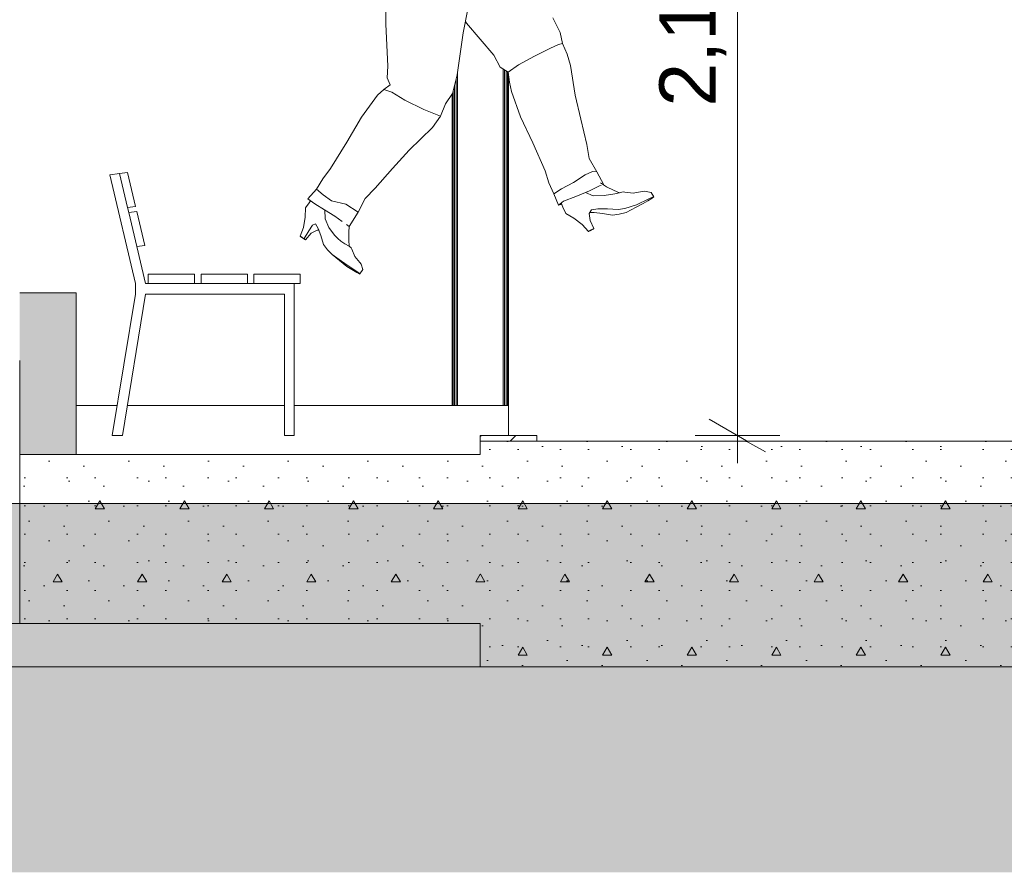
# Model space of a CAD drawing. Header units: millimetres. Extents: x 0 to 1357, y -1 to 841.
# Tile 9 of 43: x 328 to 381, y 187 to 233. Entities that reach past the tile are written whole.
import ezdxf
from ezdxf.xclip import XClip

# ---------------------------------------------------------------- set-up
doc = ezdxf.new("R2010")
doc.units = ezdxf.units.MM
doc.header["$MEASUREMENT"] = 0
doc.header["$XCLIPFRAME"] = 0
doc.linetypes.add('Wipeout_Contour', pattern=[1000, 0, -1000])
for name, color, linetype in [('Cotas - Geral.2D', 7, 'Continuous'), ('Desenho 2D - Geral', 7, 'Continuous'), ('Interior - Mobiliário .ARQ', 7, 'Continuous'), ('Laje.ARQ', 7, 'Continuous'), ('Parede.ARQ', 7, 'Continuous'), ('Pilar.ARQ', 7, 'Continuous')]:
    doc.layers.add(name, color=color, linetype=linetype)
doc.styles.add('GENERATED_STYLE_1', font='txt')
pattern_1 = [(0, (424.7631797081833, 210.5022291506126), (0, 7.794228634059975), [0.4875, -4.012499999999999]), (0, (427.0131797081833, 214.3993433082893), (0, 7.794228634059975), [0.4875, -4.012499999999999]), (60.00000000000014, (424.7631797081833, 210.5022291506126), (-6.750000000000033, 3.897114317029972), [0.4875000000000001, -4.012499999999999]), (60.00000000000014, (429.2631797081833, 210.5022291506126), (-6.750000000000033, 3.897114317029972), [0.4875000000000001, -4.012499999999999]), (120.0000000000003, (425.2506796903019, 210.5022291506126), (6.750000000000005, 3.897114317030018), [0.4875, -4.012499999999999]), (120.0000000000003, (429.7506797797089, 210.5022291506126), (6.750000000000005, 3.897114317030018), [0.4875, -4.012499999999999]), (0, (424.7631797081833, 211.2522291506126), (0, 1.5), [0, -1.5, 0, -2.25]), (44.99999999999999, (425.5131797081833, 211.2522291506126), (-1.060660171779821, 1.060660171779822), [0, -1.125, 0, -1.875])]

# ---------------------------------------------------------------- blocks, each defined once
blk = doc.blocks.new('Desenho_4_4', base_point=(424.7631797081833, 210.5022291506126))
at = {"layer": 'Cotas - Geral.2D', "color": 7, "linetype": 'Continuous', "lineweight": 0}
for p, q in [((366.6904002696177, 210.5022291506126), (366.6904002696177, 253.5022291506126)), ((368.9404002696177, 210.5022291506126), (364.4404002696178, 210.5022291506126))]:
    blk.add_line(p, q, dxfattribs=at)
at = {"layer": 'Desenho 2D - Geral', "color": 9, "linetype": 'Continuous', "lineweight": 0}
blk.add_line((888.9443879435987, 187.2578166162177), (58.05218541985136, 187.2578166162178), dxfattribs=at)
at = {"layer": 'Interior - Mobiliário .ARQ', "color": 8, "linetype": 'Continuous', "lineweight": 0}
for p, q in [((347.9713042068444, 232.405977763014), (347.978120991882, 233.574247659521)), ((352.0935535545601, 231.9421540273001), (352.3259672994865, 233.1095428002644)), ((357.2608783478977, 231.9501386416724), (356.8722233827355, 232.7399455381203)), ((347.9713042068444, 232.405977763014), (348.0882911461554, 230.16572266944)), ((352.2736396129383, 232.4578724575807), (352.2124593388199, 232.5394047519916)), ((352.2736396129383, 232.4578724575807), (353.7198926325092, 230.7563941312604)), ((352.0935535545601, 231.9421540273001), (351.774173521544, 229.7017929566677)), ((357.2608783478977, 231.9501386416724), (357.3763146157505, 231.3635033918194)), ((355.8882044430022, 230.7010892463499), (356.7415650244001, 231.1285954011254)), ((357.1678880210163, 231.3194275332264), (356.7415650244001, 231.1285954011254)), ((357.3763146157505, 231.3635033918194), (357.1678880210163, 231.3194275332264)), ((357.3763146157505, 231.3635033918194), (357.6365988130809, 230.8039891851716)), ((354.0601115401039, 230.1093004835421), (353.7198926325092, 230.7563941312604)), ((355.0339862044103, 230.2418459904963), (355.8882044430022, 230.7010892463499)), ((357.8023196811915, 230.2037699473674), (357.6365988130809, 230.8039891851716)), ((348.0435542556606, 229.5453904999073), (348.0882911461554, 230.16572266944)), ((354.0601115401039, 230.1093004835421), (354.4929922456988, 229.8405222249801)), ((354.4929922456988, 229.8405222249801), (355.0339862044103, 230.2418459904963)), ((357.8023196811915, 230.2037699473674), (358.061600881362, 228.6144123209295)), ((348.0435542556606, 229.5453904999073), (348.2040672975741, 229.178416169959)), ((351.5199069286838, 228.7077130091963), (351.774173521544, 229.7017929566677)), ((354.4929922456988, 229.8405222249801), (354.5570250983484, 229.3226948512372)), ((348.2040672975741, 229.178416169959), (347.8738692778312, 228.9256608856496)), ((354.5570250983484, 229.3226948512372), (354.6702907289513, 228.8214241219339)), ((347.5314930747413, 228.6230850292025), (346.6832072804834, 227.4521119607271)), ((347.8738692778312, 228.9256608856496), (347.5314930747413, 228.6230850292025)), ((347.8738692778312, 228.9256608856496), (348.302247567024, 228.7896090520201)), ((348.9843461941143, 228.3558207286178), (348.302247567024, 228.7896090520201)), ((351.5199069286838, 228.7077130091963), (351.1500697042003, 228.1672678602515)), ((355.1536066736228, 227.4728206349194), (354.6702907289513, 228.8214241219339)), ((358.061600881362, 228.6144123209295), (358.347847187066, 227.3460228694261)), ((348.9843461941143, 228.3558207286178), (349.997518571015, 227.8680219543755)), ((351.1500697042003, 228.1672678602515), (350.8920136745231, 227.5084811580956)), ((346.6832072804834, 227.4521119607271), (345.8987028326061, 226.116078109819)), ((350.8920136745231, 227.5084811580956), (349.997518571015, 227.8680219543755)), ((350.8920136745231, 227.5084811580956), (350.4661475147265, 226.8997020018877)), ((355.1536066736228, 227.4728206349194), (355.8095967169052, 226.085474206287)), ((350.4661475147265, 226.8997020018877), (349.2258688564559, 225.7027698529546)), ((358.347847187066, 227.3460228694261), (358.6736910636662, 225.9979386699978)), ((345.8987028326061, 226.116078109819), (345.0273083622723, 224.7261019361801)), ((355.8095967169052, 226.085474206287), (356.4649293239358, 224.5952346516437)), ((358.8059019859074, 225.2526307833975), (358.6736910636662, 225.9979386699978)), ((349.2258688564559, 225.7027698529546), (348.3399063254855, 224.7277582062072)), ((359.2058775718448, 224.5406125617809), (358.8059019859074, 225.2526307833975)), ((333.8012818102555, 224.4444740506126), (333.2816718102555, 224.3758216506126)), ((333.2816718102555, 224.3758216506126), (334.6537718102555, 218.6022291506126)), ((345.0273083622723, 224.7261019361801), (344.6196891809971, 224.1684947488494)), ((348.3399063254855, 224.7277582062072), (347.4126125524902, 223.6700274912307)), ((356.654021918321, 223.953921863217), (356.4649293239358, 224.5952346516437)), ((357.9725930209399, 223.9814713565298), (358.5803971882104, 224.3857997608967)), ((358.5803971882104, 224.3857997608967), (358.9707871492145, 224.5521561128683)), ((358.9707871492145, 224.5521561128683), (359.2058775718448, 224.5406125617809)), ((359.2058775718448, 224.5406125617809), (359.5798335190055, 223.8518335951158)), ((344.2818763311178, 223.6182554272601), (344.6196891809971, 224.1684947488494)), ((356.9256396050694, 223.3685763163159), (356.654021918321, 223.953921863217)), ((357.3271427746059, 223.6443494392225), (357.9725930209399, 223.9814713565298)), ((358.8159031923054, 223.5296635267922), (359.3554853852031, 223.7918717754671)), ((359.4445760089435, 223.8156831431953), (359.3554853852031, 223.7918717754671)), ((359.7151859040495, 223.7511991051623), (359.4011368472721, 223.9631982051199)), ((359.5798335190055, 223.8518335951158), (359.5700017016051, 223.8492058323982)), ((359.5728559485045, 223.847279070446), (359.5798335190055, 223.8518335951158)), ((360.1214489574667, 223.5560147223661), (359.7151859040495, 223.7511991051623)), ((343.8312607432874, 223.0976633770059), (344.2818763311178, 223.6182554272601)), ((344.6503513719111, 223.3164255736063), (344.2818763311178, 223.6182554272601)), ((344.6503513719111, 223.3164255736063), (345.0852789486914, 222.9983079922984)), ((346.8751921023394, 223.1235639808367), (347.4126125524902, 223.6700274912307)), ((356.9256396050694, 223.3685763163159), (357.3271427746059, 223.6443494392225)), ((356.9256396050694, 223.3685763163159), (357.1666988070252, 222.7677382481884)), ((357.4270087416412, 222.9876849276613), (358.0852935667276, 223.2276287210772)), ((358.0852935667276, 223.2276287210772), (358.8159031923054, 223.5296635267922)), ((358.607622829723, 223.4435602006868), (359.0197568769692, 223.2643925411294)), ((359.5960169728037, 223.275118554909), (359.0197568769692, 223.2643925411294)), ((360.1642841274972, 223.3647798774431), (359.5960169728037, 223.275118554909)), ((360.4120802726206, 223.4298539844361), (360.1214489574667, 223.5560147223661)), ((360.1642841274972, 223.3647798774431), (360.4008680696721, 223.427546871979)), ((360.4008680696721, 223.427546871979), (360.6013865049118, 223.4688071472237)), ((360.6013865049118, 223.4688071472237), (360.6887078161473, 223.4552716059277)), ((361.1336487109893, 223.4143523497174), (360.6887078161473, 223.4552716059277)), ((361.1336487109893, 223.4143523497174), (361.6227631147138, 223.4888981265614)), ((361.7655149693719, 223.5169549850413), (361.6227631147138, 223.4888981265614)), ((361.7655149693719, 223.5169549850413), (362.0149864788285, 223.4632111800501)), ((362.0149864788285, 223.4632111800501), (362.0943421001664, 223.448247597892)), ((362.0943421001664, 223.448247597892), (362.238595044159, 223.2031147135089)), ((343.8916869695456, 222.8984840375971), (343.7013218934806, 222.6288283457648)), ((344.2020703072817, 222.8388904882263), (343.8312607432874, 223.0976633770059)), ((343.8312607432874, 223.0976633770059), (343.9645645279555, 223.0039228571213)), ((343.9648970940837, 223.0044040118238), (343.8916869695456, 222.8984840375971)), ((344.2020703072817, 222.8388904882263), (344.7150999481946, 222.521528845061)), ((345.0852789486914, 222.9983079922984), (345.8483478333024, 222.8210358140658)), ((345.8483478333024, 222.8210358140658), (346.5017966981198, 222.3958615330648)), ((346.5017966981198, 222.3958615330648), (346.8751921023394, 223.1235639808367)), ((357.4270087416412, 222.9876849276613), (357.1666988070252, 222.7677382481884)), ((357.3368625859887, 222.8130782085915), (357.1666988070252, 222.7677382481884)), ((357.3085094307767, 222.887559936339), (357.3928303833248, 222.6660547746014)), ((361.3188640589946, 222.7911324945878), (360.6984274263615, 222.5934113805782)), ((361.6739576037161, 222.8518709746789), (361.3035465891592, 222.6601088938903)), ((361.3188640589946, 222.7911324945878), (361.9755281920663, 223.1040624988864)), ((361.6739576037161, 222.8518709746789), (361.9140554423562, 222.9952083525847)), ((362.1528792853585, 223.1382249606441), (361.9140554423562, 222.9952083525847)), ((361.9755281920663, 223.1040624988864), (362.1639054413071, 223.1961940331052)), ((362.1528792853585, 223.1382249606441), (362.238595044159, 223.2031147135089)), ((362.238595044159, 223.2031147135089), (362.1639054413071, 223.1961940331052)), ((334.2923867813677, 222.3779695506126), (334.2309998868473, 222.6362774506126)), ((343.7013218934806, 222.6288283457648), (343.6870884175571, 222.1311877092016)), ((344.7150999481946, 222.521528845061), (345.259301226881, 222.1780132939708)), ((344.7299402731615, 222.5121612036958), (344.7441399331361, 222.0457208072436)), ((345.259301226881, 222.1780132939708), (345.6522286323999, 221.8965205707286)), ((346.0307502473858, 221.62534813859), (346.5017966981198, 222.3958615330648)), ((357.3928303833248, 222.6660547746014), (357.5531494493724, 222.3270129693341)), ((357.5531494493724, 222.3270129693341), (357.9854904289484, 222.0788251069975)), ((358.9147684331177, 222.5114236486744), (358.8018135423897, 222.3169743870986)), ((358.8484820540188, 221.9534502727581), (358.8018135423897, 222.3169743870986)), ((358.8381411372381, 222.3795115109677), (359.0710035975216, 222.384317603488)), ((358.9147684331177, 222.5114236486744), (359.2689248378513, 222.5635556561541)), ((359.5172608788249, 222.3227470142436), (359.0710035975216, 222.384317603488)), ((359.2689248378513, 222.5635556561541), (359.7721697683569, 222.5636883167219)), ((359.5172608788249, 222.3227470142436), (360.0336893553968, 222.2382938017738)), ((359.7721697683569, 222.5636883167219), (360.3372364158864, 222.544160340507)), ((360.0336893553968, 222.2382938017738), (360.4040890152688, 222.2840524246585)), ((360.3372364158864, 222.544160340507), (360.6984274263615, 222.5934113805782)), ((360.763068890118, 222.3852405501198), (360.4040890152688, 222.2840524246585)), ((361.3035465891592, 222.6601088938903), (360.763068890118, 222.3852405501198)), ((343.5949939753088, 221.586758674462), (343.6870884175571, 222.1311877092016)), ((343.8804681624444, 221.3956190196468), (344.0841080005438, 221.7024208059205)), ((344.231126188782, 221.7801663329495), (344.0841080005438, 221.7024208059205)), ((344.231126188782, 221.7801663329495), (344.3727963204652, 221.533669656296)), ((344.9439301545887, 221.5763717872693), (344.7441399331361, 222.0457208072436)), ((345.8842112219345, 221.7303285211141), (346.0307502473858, 221.62534813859)), ((358.4218403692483, 221.7393291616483), (357.9854904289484, 222.0788251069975)), ((358.4218403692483, 221.7393291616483), (358.7616119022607, 221.3609744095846)), ((358.8484820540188, 221.9534502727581), (359.0426070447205, 221.5187876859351)), ((343.5949939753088, 221.586758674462), (343.4224618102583, 221.1104022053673)), ((343.6338561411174, 220.9845388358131), (343.8804681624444, 221.3956190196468)), ((343.703700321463, 220.9153723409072), (344.0035275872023, 221.2696085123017)), ((344.3207668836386, 221.4424087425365), (344.0035275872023, 221.2696085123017)), ((344.3207668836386, 221.4424087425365), (344.4108642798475, 221.4292108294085)), ((344.514740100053, 221.1441746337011), (344.3727963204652, 221.533669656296)), ((344.514740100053, 221.1441746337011), (344.6688432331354, 220.680043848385)), ((344.9439301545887, 221.5763717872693), (345.2483049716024, 221.1715532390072)), ((345.4235902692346, 220.9890089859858), (345.2483049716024, 221.1715532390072)), ((346.0094327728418, 221.3265372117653), (346.0326279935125, 221.6284196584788)), ((346.0118685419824, 220.9121673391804), (346.0094327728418, 221.3265372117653)), ((346.0307502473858, 221.62534813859), (346.0119557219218, 221.628121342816)), ((358.8614574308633, 221.4076077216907), (358.7616119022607, 221.3609744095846)), ((358.768259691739, 221.3742667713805), (358.7616119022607, 221.3609744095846)), ((358.768259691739, 221.3742667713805), (358.8746636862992, 221.4333353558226)), ((359.0157865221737, 221.4848915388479), (358.8614574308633, 221.4076077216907)), ((358.8746636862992, 221.4333353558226), (359.0426070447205, 221.5187876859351)), ((359.0426070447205, 221.5187876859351), (359.0157865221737, 221.4848915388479)), ((343.4224618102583, 221.1104022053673), (343.5007546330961, 221.0666328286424)), ((343.4224618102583, 221.1104022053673), (343.4516793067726, 221.0784080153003)), ((343.4516793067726, 221.0784080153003), (343.5570458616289, 221.005383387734)), ((343.5007546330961, 221.0666328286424), (343.6338561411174, 220.9845388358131)), ((343.5570458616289, 221.005383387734), (343.703700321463, 220.9153723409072)), ((343.703700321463, 220.9153723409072), (343.6338561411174, 220.9845388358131)), ((344.6688432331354, 220.680043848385), (344.8749829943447, 220.3930645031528)), ((345.4235902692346, 220.9890089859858), (345.5774564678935, 220.8552137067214)), ((345.5774564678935, 220.8552137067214), (345.804629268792, 220.7025578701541)), ((345.804629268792, 220.7025578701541), (346.0192999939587, 220.5857879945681)), ((346.0316391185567, 220.5766707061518), (346.0118685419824, 220.9121673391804)), ((335.1896918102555, 218.6022291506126), (334.7221047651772, 220.5697733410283)), ((344.8749829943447, 220.3930645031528), (345.1272170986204, 220.1370389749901)), ((345.8972358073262, 219.5111998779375), (345.1272170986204, 220.1370389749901)), ((345.1272170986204, 220.1370389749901), (345.6249663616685, 219.7892340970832)), ((346.1379681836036, 220.4981049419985), (346.0192999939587, 220.5857879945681)), ((346.0311048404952, 220.5857371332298), (346.0476971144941, 220.5696937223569)), ((346.0476971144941, 220.5696937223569), (346.1379681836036, 220.4981049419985)), ((346.1379681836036, 220.4981049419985), (346.1657247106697, 220.4184774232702)), ((346.324419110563, 220.0425188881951), (346.1657247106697, 220.4184774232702)), ((345.9741486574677, 219.5422131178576), (345.6249663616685, 219.7892340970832)), ((346.324419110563, 220.0425188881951), (346.5913011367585, 219.7136319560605)), ((346.6735073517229, 219.6232579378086), (346.5913011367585, 219.7136319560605)), ((346.6735073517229, 219.6232579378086), (346.7596670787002, 219.343466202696)), ((346.4398549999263, 219.1763511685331), (345.8972358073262, 219.5111998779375)), ((345.9741486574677, 219.5422131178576), (346.2250300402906, 219.3754114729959)), ((346.2250300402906, 219.3754114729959), (346.4806351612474, 219.1982136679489)), ((346.4398549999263, 219.1763511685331), (346.5883131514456, 219.101988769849)), ((346.5963933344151, 219.1134632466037), (346.4806351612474, 219.1982136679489)), ((346.5963933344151, 219.1134632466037), (346.5883131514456, 219.101988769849)), ((346.74949157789, 219.3434521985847), (346.5963933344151, 219.1134632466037)), ((346.7596670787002, 219.343466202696), (346.5964555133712, 219.1134632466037)), ((334.6537718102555, 218.6022291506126), (334.6537718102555, 218.0304663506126)), ((335.3310018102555, 218.6022291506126), (335.1896918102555, 218.6022291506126)), ((338.1454218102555, 218.6022291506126), (337.7936218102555, 218.6022291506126)), ((340.9598418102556, 218.6022291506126), (340.6080418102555, 218.6022291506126)), ((343.1052618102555, 210.5022291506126), (343.1052618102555, 218.6022291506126)), ((334.6537718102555, 218.0304663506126), (333.4224618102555, 210.5022291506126)), ((333.9583818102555, 210.5022291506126), (335.1896918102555, 218.0304663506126)), ((335.1896918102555, 218.0304663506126), (342.5775518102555, 218.0304663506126)), ((342.5775518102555, 218.0304663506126), (342.5775518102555, 210.5022291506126)), ((333.4224618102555, 210.5022291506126), (333.9583818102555, 210.5022291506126)), ((342.5775518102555, 210.5022291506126), (343.1052618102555, 210.5022291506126))]:
    blk.add_line(p, q, dxfattribs=at)
at = {"layer": 'Interior - Mobiliário .ARQ', "color": 7, "linetype": 'Continuous', "lineweight": 0}
for p, q in [((334.2343018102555, 224.5022291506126), (333.8012818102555, 224.4444740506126)), ((333.8012818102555, 224.4444740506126), (334.2310118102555, 222.6362774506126)), ((334.2343018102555, 224.5022291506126), (334.6640118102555, 222.6935074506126)), ((334.6640118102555, 222.6935074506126), (334.2310118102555, 222.6362774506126)), ((334.7254018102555, 222.4351995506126), (334.2924018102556, 222.3779695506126)), ((334.2924018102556, 222.3779695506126), (334.7221018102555, 220.5697729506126)), ((334.7254018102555, 222.4351995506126), (335.1551218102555, 220.6269852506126)), ((335.1551218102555, 220.6269852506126), (334.7221018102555, 220.5697729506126)), ((335.3310018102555, 219.1022291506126), (335.3310018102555, 218.6022291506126)), ((337.7936218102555, 219.1022291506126), (335.3310018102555, 219.1022291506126)), ((337.7936218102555, 219.1022291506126), (337.7936218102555, 218.6022291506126)), ((338.1454218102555, 219.1022291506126), (338.1454218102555, 218.6022291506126)), ((340.6080418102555, 219.1022291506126), (338.1454218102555, 219.1022291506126)), ((340.6080418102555, 219.1022291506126), (340.6080418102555, 218.6022291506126)), ((340.9598418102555, 219.1022291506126), (340.9598418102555, 218.6022291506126)), ((343.4224618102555, 219.1022291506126), (340.9598418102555, 219.1022291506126)), ((343.4224618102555, 219.1022291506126), (343.4224618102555, 218.6022291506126)), ((337.7936218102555, 218.6022291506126), (335.3310018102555, 218.6022291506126)), ((340.6080418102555, 218.6022291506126), (338.1454218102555, 218.6022291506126)), ((343.4224618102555, 218.6022291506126), (340.9598418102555, 218.6022291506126))]:
    blk.add_line(p, q, dxfattribs=at)
at = {"layer": 'Parede.ARQ', "color": 7, "linetype": 'Continuous', "lineweight": 0}
blk.add_line((331.4928618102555, 218.1022291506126), (328.4928618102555, 218.1022291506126), dxfattribs=at)
at = {"layer": 'Parede.ARQ', "color": 8, "linetype": 'Continuous', "lineweight": 0}
for p, q in [((333.6841560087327, 212.1022291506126), (331.4928618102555, 212.1022291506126)), ((342.5775518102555, 212.1022291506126), (334.2200760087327, 212.1022291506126)), ((354.5063135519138, 212.1022291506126), (343.1052618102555, 212.1022291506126))]:
    blk.add_line(p, q, dxfattribs=at)
at = {"layer": 'Pilar.ARQ', "color": 8, "linetype": 'Continuous', "lineweight": 0}
for p, q in [((351.7942137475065, 212.1022291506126), (351.7942137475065, 229.8423695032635)), ((354.2184133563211, 212.1022291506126), (354.2184133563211, 230.0110099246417)), ((354.297640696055, 212.1022291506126), (354.297640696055, 229.9618171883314)), ((354.3771864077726, 212.1022291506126), (354.3771864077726, 229.9124267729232)), ((354.4564137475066, 212.1022291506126), (354.4564137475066, 229.8632340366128)), ((354.5063135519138, 212.1022291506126), (354.5063135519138, 229.7327941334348)), ((351.635440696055, 212.1022291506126), (351.635440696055, 229.1594034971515)), ((351.7149864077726, 212.1022291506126), (351.7149864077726, 229.4703951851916)), ((351.5063135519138, 212.1022291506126), (351.5063135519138, 228.6878489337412)), ((351.5562133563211, 212.1022291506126), (351.5562133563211, 228.8496565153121))]:
    blk.add_line(p, q, dxfattribs=at)
at = {"layer": 'Cotas - Geral.2D', "color": 7, "linetype": 'Continuous', "lineweight": 0, "insert": (366.0904002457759, 228.0113590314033), "char_height": 3, "width": 7.981739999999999, "attachment_point": 7, "rotation": 90, "style": 'GENERATED_STYLE_1'}
blk.add_mtext('\\A1;{\\pql;\\fArial|b0|i0|c0|p38;2,15}', dxfattribs=at)
at = {"color": 254, "linetype": 'Wipeout_Contour', "lineweight": 0, "ltscale": 1740.735367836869}
blk.add_wipeout([(353.0063135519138, 198.2022291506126), (415.0063135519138, 198.2022291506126), (415.0063135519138, 210.2022291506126), (353.0063135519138, 210.2022291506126)], dxfattribs=at).dxf.layer = 'Laje.ARQ'
at = {"layer": 'Laje.ARQ', "linetype": 'Continuous', "lineweight": 0}
h = blk.add_hatch(dxfattribs=at)
h.set_pattern_fill('Concreto_Celular_0004', color=83, style=0, pattern_type=2)
h.set_pattern_definition(pattern_1)
h.paths.add_polyline_path([(353.0063135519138, 198.2022291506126), (415.0063135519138, 198.2022291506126), (415.0063135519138, 210.2022291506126), (353.0063135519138, 210.2022291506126)])
at = {"layer": 'Cotas - Geral.2D', "color": 7, "linetype": 'Continuous', "lineweight": 0}
for p, q in [((365.1904002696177, 211.3682541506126), (368.1904002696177, 209.6362041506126)), ((366.6904002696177, 209.0352291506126), (366.6904002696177, 210.5022291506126))]:
    blk.add_line(p, q, dxfattribs=at)
at = {"layer": 'Laje.ARQ', "color": 8, "linetype": 'Continuous', "lineweight": 0}
blk.add_line((64.75000420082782, 198.2022291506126), (353.0063135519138, 198.2022291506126), dxfattribs=at)
at = {"layer": 'Laje.ARQ', "color": 7, "linetype": 'Continuous', "lineweight": 0}
blk.add_line((415.0063135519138, 198.2022291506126), (353.0063135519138, 198.2022291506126), dxfattribs=at)
at = {"color": 254, "linetype": 'Wipeout_Contour', "lineweight": 0, "ltscale": 1590.89335645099}
blk.add_wipeout([(353.0063135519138, 200.5022291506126), (353.0063135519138, 209.5022291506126), (328.4928621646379, 209.5022291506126), (328.4928621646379, 200.5022291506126)], dxfattribs=at).dxf.layer = 'Laje.ARQ'
at = {"color": 254, "linetype": 'Wipeout_Contour', "lineweight": 0, "ltscale": 1648.868291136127}
blk.add_wipeout([(353.0063135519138, 210.50222915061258), (353.0063135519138, 210.2022291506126), (356.0063135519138, 210.2022291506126), (356.0063135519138, 210.50222915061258)], dxfattribs=at).dxf.layer = 'Parede.ARQ'
at = {"layer": 'Desenho 2D - Geral', "linetype": 'Continuous', "lineweight": 0}
h = blk.add_hatch(dxfattribs=at)
h.set_pattern_fill('Terra_0004', color=52, style=0, pattern_type=2)
h.set_pattern_definition([(44.99999999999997, (424.7631797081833, 210.5022291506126), (-2.757716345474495, 2.757716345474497), []), (44.99999999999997, (423.8439409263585, 211.4214679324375), (-5.515432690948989, 5.515432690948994), []), (44.99999999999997, (422.9247021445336, 212.3407067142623), (-5.515432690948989, 5.515432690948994), []), (135.0000000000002, (422.0054633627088, 213.2599454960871), (0.9192387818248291, 0.9192387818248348), [3.899999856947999, -3.899999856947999])])
h.paths.add_polyline_path([(58.05218541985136, 187.2578166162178), (888.9443879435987, 187.2578166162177), (907.909860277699, 187.2578166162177), (907.909860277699, 204.0784787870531), (888.9443879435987, 204.0784787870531), (888.9443879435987, 206.8875995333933), (58.05218541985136, 206.8875995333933)])
at = {"layer": 'Laje.ARQ', "linetype": 'Continuous', "lineweight": 0}
h = blk.add_hatch(dxfattribs=at)
h.set_pattern_fill('Concreto_Celular_0004', color=83, style=0, pattern_type=2)
h.set_pattern_definition(pattern_1)
h.paths.add_polyline_path([(353.0063135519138, 200.5022291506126), (353.0063135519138, 209.5022291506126), (328.4928621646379, 209.5022291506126), (328.4928621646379, 200.5022291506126)])
at = {"layer": 'Parede.ARQ', "linetype": 'Continuous', "lineweight": 0}
blk.add_hatch(color=36, dxfattribs=at).paths.add_polyline_path([(331.4928618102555, 209.5022291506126), (331.4928618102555, 218.1022291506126), (328.4928618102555, 218.1022291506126), (328.4928621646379, 209.5022291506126)])
h = blk.add_hatch(dxfattribs=at)
h.set_pattern_fill('Tijolo_Comum_0004', color=11, style=0, pattern_type=2)
h.set_pattern_definition([(44.99999999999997, (424.7631797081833, 210.5022291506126), (-0.9192387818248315, 0.9192387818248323), [])])
h.paths.add_polyline_path([(353.0063135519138, 210.5022291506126), (353.0063135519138, 210.2022291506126), (356.0063135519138, 210.2022291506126), (356.0063135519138, 210.5022291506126)])
at = {"layer": 'Desenho 2D - Geral', "color": 9, "linetype": 'Continuous', "lineweight": 0}
blk.add_line((58.05218541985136, 206.8875995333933), (888.9443879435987, 206.8875995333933), dxfattribs=at)
at = {"layer": 'Laje.ARQ', "color": 7, "linetype": 'Continuous', "lineweight": 0}
for p, q in [((353.0063135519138, 210.2022291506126), (353.0063135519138, 209.5022291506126)), ((356.0063135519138, 210.2022291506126), (353.0063135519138, 210.2022291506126)), ((412.0063135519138, 210.2022291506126), (356.0063135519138, 210.2022291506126)), ((331.4928618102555, 209.5022291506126), (328.4928621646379, 209.5022291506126)), ((353.0063135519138, 209.5022291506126), (331.4928618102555, 209.5022291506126)), ((328.4928618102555, 204.5022291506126), (328.4928621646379, 200.5022291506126)), ((353.0063135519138, 200.5022291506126), (328.4928621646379, 200.5022291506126)), ((353.0063135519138, 200.5022291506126), (353.0063135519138, 198.2022291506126))]:
    blk.add_line(p, q, dxfattribs=at)
at = {"layer": 'Laje.ARQ', "color": 8, "linetype": 'Continuous', "lineweight": 0}
blk.add_line((259.4928636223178, 200.5022291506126), (328.4928621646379, 200.5022291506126), dxfattribs=at)
at = {"layer": 'Laje.ARQ', "color": 7, "linetype": 'Continuous', "lineweight": 0, "flags": 128}
blk.add_lwpolyline([(328.4928618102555, 214.5022291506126), (328.4928621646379, 209.5022291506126), (328.4928618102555, 204.5022291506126)], dxfattribs=at)
at = {"layer": 'Parede.ARQ', "color": 7, "linetype": 'Continuous', "lineweight": 0}
for p, q in [((331.4928618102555, 218.1022291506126), (331.4928618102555, 209.5022291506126)), ((353.0063135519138, 210.5022291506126), (353.0063135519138, 210.2022291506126)), ((356.0063135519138, 210.5022291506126), (353.0063135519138, 210.5022291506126)), ((356.0063135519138, 210.5022291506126), (356.0063135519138, 210.2022291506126))]:
    blk.add_line(p, q, dxfattribs=at)
at = {"layer": 'Parede.ARQ', "color": 8, "linetype": 'Continuous', "lineweight": 0}
blk.add_line((354.5063135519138, 210.5022291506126), (354.5063135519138, 212.1022291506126), dxfattribs=at)

msp = doc.modelspace()

# ---------------------------------------------------------------- block references
at = {"color": 7, "linetype": 'Continuous', "lineweight": 0}
ref = msp.add_blockref('Desenho_4_4', (424.7631797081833, 210.5022291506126), dxfattribs=at)
XClip(ref).set_block_clipping_path([(58.05218541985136, 187.2578166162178), (917.9847928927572, 324.0654905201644)])

doc.saveas('drawing.dxf')
